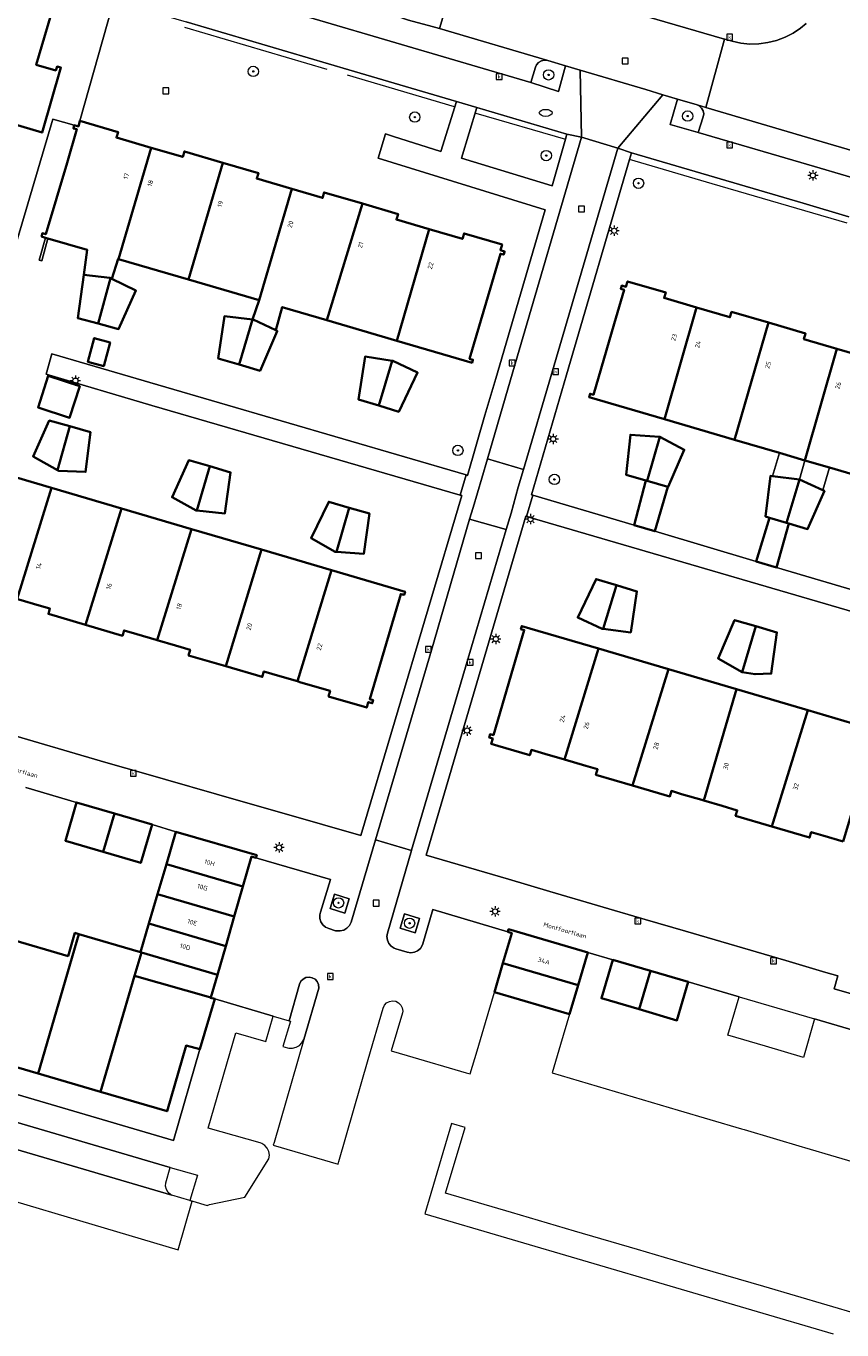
# Model space of a CAD drawing. Header units: metres. Extents: x 136597 to 137331, y 452400 to 453440.
# Tile 4 of 40: x 136740 to 136803, y 452631 to 452732. Entities that reach past the tile are written whole.
import ezdxf
from ezdxf.enums import TextEntityAlignment as Align

# ---------------------------------------------------------------- set-up
doc = ezdxf.new("R2010")
doc.units = ezdxf.units.M
doc.layers.get('0').update_dxf_attribs({"lineweight": 25})
for name, color, linetype, lineweight in [('AB-ondergrond', 7, 'Continuous', 25), ('B-WE-GR-BOOM-S @ 0.2', 90, 'Continuous', 25), ('B-WE-GR-GROENVOORZIENING-GV', 80, 'Continuous', 18), ('B-WE-GR-HAAG-G', 90, 'GR-HAAG1', 13), ('B-WE-IE-TERREINAFSCHEIDING_KUNSTMATIG_HEKWERK-G', 20, 'IE-TERREINAFSCHEIDING-KUNSTMATIG', 18), ('B-WE-IE-TERREINAFSCHEIDING_KUNSTMATIG_MUUR-GV', 90, 'Continuous', 18), ('B-WE-KL-ET_LS_OV_LICHTMAST-S @ 0.2', 190, 'Continuous', 25), ('B-WE-KL-WATER-S @ 0.2', 170, 'Continuous', 25), ('B-WE-OG-BEBOUWING-GV', 7, 'Continuous', 35), ('B-WE-OG-BEBOUWING-T18', 10, 'Continuous', 18), ('B-WE-OG-BEBOUWING_LUIFEL-GV', 7, 'Continuous', 18), ('B-WE-OG-TERREIN_ERF-GV', 7, 'Continuous', 18), ('B-WE-OG-TOPOGRAFIE-T18', 10, 'Continuous', 18), ('B-WE-RI-GWA_KOLK-S @ 0.2', 30, 'Continuous', 25), ('B-WE-RI-GWA_RIOOLPUT-S @ 0.2', 30, 'Continuous', 25), ('B-WE-VH-VERHARDING_ASFALT-GV', 252, 'Continuous', 18), ('B-WE-VH-VERHARDING_BETONSTRAATSTEEN-GV', 252, 'Continuous', 18), ('B-WE-VH-VERHARDING_OPEN-GV', 252, 'Continuous', 18), ('B-WE-VH-VERHARDING_STRAATBAKSTEEN-GV', 252, 'Continuous', 18), ('B-WE-VH-VERHARDING_TEGEL-GV', 252, 'Continuous', 18)]:
    doc.layers.add(name, color=color, linetype=linetype, lineweight=lineweight)
doc.styles.add('NLCS-ISO', font='NLCS-ISO.ttf')
doc.styles.add('NLCS-ISO-ANNOTATIEF-T18', font='NLCS-ISO.ttf', dxfattribs={"height": 1.8})
doc.linetypes.add('GR-HAAG1', pattern='A,6,[176,NLCS.shx,S=0.125,R=0,X=0,Y=0],-2', length=8)
doc.linetypes.add('IE-TERREINAFSCHEIDING-KUNSTMATIG', pattern='A,4,[82,NLCS.SHX,S=0.75,R=90,X=0,Y=0],4,-2', length=10)

# ---------------------------------------------------------------- blocks, each defined once
blk = doc.blocks.new('SKL-ET_OV_LICHTMAST-SO')
at = {"color": 0, "linetype": 'ByBlock', "lineweight": 18}
for points in [[(-1.25, 0), (-2, 0)], [(-1.41, 1.41), (-0.88, 0.88)], [(0, 2), (0, 1.25)], [(0.88, 0.88), (1.41, 1.41)], [(2, 0), (1.25, 0)], [(-1.41, -1.41), (-0.88, -0.88)], [(0, -1.25), (0, -2)], [(0.88, -0.88), (1.41, -1.41)]]:
    blk.add_lwpolyline(points, dxfattribs=at)
blk.add_circle((0, 0), 1, dxfattribs=at)
blk = doc.blocks.new('SRI-KOLK-SO')
at = {"color": 0, "linetype": 'ByBlock', "lineweight": 18}
blk.add_lwpolyline([(-1.125, -1.125), (1.125, -1.125), (1.125, 1.125), (-1.125, 1.125)], close=True, dxfattribs=at)
at = {"color": 0, "linetype": 'ByBlock', "lineweight": 18, "style": 'NLCS-ISO'}
blk.add_text('k', height=1.5, dxfattribs=at).set_placement((0, 0), align=Align.MIDDLE_CENTER)
blk = doc.blocks.new('SRI-PUT_INSPECTIEPUT_RIOOLPUT-SO')
at = {"color": 0, "linetype": 'ByBlock', "lineweight": 18}
blk.add_lwpolyline([(-1.125, -1.125), (1.125, -1.125), (1.125, 1.125), (-1.125, 1.125)], close=True, dxfattribs=at)
blk = doc.blocks.new('SKL-WATER_BRANDKRAAN_BRANDPUT-SO')
at = {"color": 0, "linetype": 'ByBlock', "lineweight": 18}
blk.add_ellipse((0, 0), major_axis=(2.5, 0), ratio=0.54, dxfattribs=at)
blk = doc.blocks.new('SGR-BOOM_01-SO')
at = {"linetype": 'ByBlock', "lineweight": 18}
h = blk.add_hatch(color=0, dxfattribs=at)
h.dxf.hatch_style = 1
edge = h.paths.add_edge_path()
edge.add_arc((0, 0), 0.25, 0, 360)
at = {"color": 0, "linetype": 'ByBlock', "lineweight": 18}
for radius in [2, 0.25]:
    blk.add_circle((0, 0), radius, dxfattribs=at)
blk = doc.blocks.new('A$C8609b1a7')
at = {"layer": 'B-WE-GR-GROENVOORZIENING-GV', "color": 9, "flags": 128}
for points in [[(-539.393, -710.421), (-539.638, -710.391), (-539.88, -710.441), (-540.093, -710.565), (-540.255, -710.75), (-540.339, -710.934), (-540.703, -712.124), (-538.548, -712.82), (-538.012, -710.823)], [(-527.721, -715.99), (-527.333, -714.79), (-527.299, -714.549), (-527.345, -714.31), (-527.465, -714.098), (-527.647, -713.937), (-527.803, -713.862), (-529.321, -713.41), (-529.89, -715.372)], [(-537.905, -716.123), (-544.875, -714.066), (-546.065, -717.975), (-539.032, -720.118), (-538.015, -716.514)], [(-555.107, -776.491), (-554.772, -775.387), (-555.912, -775.041), (-556.247, -776.146)], [(-549.671, -778.015), (-549.336, -776.911), (-550.476, -776.565), (-550.811, -777.67)]]:
    blk.add_lwpolyline(points, close=True, dxfattribs=at)
at = {"layer": 'B-WE-GR-HAAG-G', "color": 9, "flags": 128}
for points in [[(-567.535, -707.839), (-556.505, -711.089)], [(-554.921, -711.534), (-546.647, -713.993)], [(-544.973, -714.486), (-538.015, -716.514)], [(-516.189, -723.022), (-526.655, -719.965), (-533.065, -718.098)]]:
    blk.add_lwpolyline(points, dxfattribs=at)
at = {"layer": 'B-WE-IE-TERREINAFSCHEIDING_KUNSTMATIG_HEKWERK-G', "color": 9, "flags": 128}
blk.add_lwpolyline([(-576.079, -715.436), (-577.727, -714.958), (-580.81, -725.365)], dxfattribs=at)
at = {"layer": 'B-WE-IE-TERREINAFSCHEIDING_KUNSTMATIG_MUUR-GV', "color": 9, "flags": 128}
blk.add_lwpolyline([(-578.306, -724.148), (-578.796, -725.887), (-578.708, -725.912), (-578.603, -725.942), (-578.114, -724.204)], close=True, dxfattribs=at)
at = {"layer": 'B-WE-OG-BEBOUWING-GV', "color": 9, "flags": 128}
for points in [[(-582.497, -703.912), (-585.465, -713.964), (-578.577, -715.997), (-577.116, -710.965), (-577.416, -710.884), (-577.519, -711.181), (-579.022, -710.749), (-577.449, -705.395)], [(-570.12, -717.178), (-572.811, -716.391), (-572.686, -715.967), (-575.636, -715.097), (-575.763, -715.528), (-576.079, -715.436), (-576.146, -715.677), (-575.886, -715.747), (-576.636, -718.357), (-578.286, -723.88), (-578.546, -723.807), (-578.616, -724.057), (-578.306, -724.148), (-578.114, -724.204), (-575.068, -725.097), (-575.331, -727.022), (-573.328, -727.265), (-573.274, -727.291), (-573.164, -727.345), (-572.667, -725.801), (-572.65, -725.806)], [(-570.12, -717.178), (-572.65, -725.806), (-567.221, -727.398), (-564.563, -718.337), (-567.546, -717.467), (-567.67, -717.894)], [(-564.563, -718.337), (-567.221, -727.398), (-561.76, -728.999), (-559.228, -720.361), (-561.94, -719.571), (-561.814, -719.138)], [(-553.733, -721.512), (-556.716, -720.637), (-556.841, -721.062), (-559.228, -720.361), (-561.76, -728.999), (-562.278, -730.494), (-562.223, -730.5), (-560.462, -731.327), (-559.961, -729.527), (-556.504, -730.54)], [(-553.733, -721.512), (-556.504, -730.54), (-551.073, -732.132), (-548.582, -723.489), (-551.112, -722.746), (-550.986, -722.317)], [(-548.582, -723.489), (-551.073, -732.132), (-545.256, -733.837), (-545.186, -733.607), (-545.446, -733.527), (-543.836, -728.037), (-543.056, -725.397), (-542.796, -725.457), (-542.736, -725.207), (-543.052, -725.114), (-542.926, -724.687), (-545.866, -723.817), (-545.994, -724.25)], [(-574.217, -730.811), (-573.274, -727.291), (-573.328, -727.265), (-575.331, -727.022), (-575.791, -730.39)], [(-574.217, -730.811), (-572.643, -731.233), (-571.307, -728.252), (-573.164, -727.345), (-573.274, -727.291)], [(-530.346, -738.211), (-527.851, -729.561), (-530.371, -728.822), (-530.246, -728.387), (-533.206, -727.537), (-533.326, -727.956), (-533.656, -727.857), (-533.728, -728.102), (-533.469, -728.178), (-534.246, -730.827), (-535.846, -736.327), (-536.106, -736.247), (-536.186, -736.497)], [(-524.909, -739.806), (-522.292, -730.732), (-525.146, -729.897), (-525.269, -730.318), (-527.851, -729.561), (-530.346, -738.211)], [(-563.295, -733.984), (-562.278, -730.494), (-564.437, -730.24), (-564.917, -733.511)], [(-563.295, -733.984), (-561.673, -734.457), (-560.343, -731.383), (-560.462, -731.327), (-562.223, -730.5), (-562.278, -730.494)], [(-519.46, -741.406), (-516.988, -732.751), (-519.531, -732.003), (-519.406, -731.577), (-522.292, -730.732), (-524.909, -739.806), (-521.432, -740.827)], [(-573.3, -732.276), (-574.529, -731.936), (-575.026, -733.763), (-573.8, -734.099)], [(-552.486, -737.168), (-551.439, -733.688), (-553.546, -733.365), (-554.042, -736.699)], [(-519.46, -741.406), (-517.552, -741.965), (-514.039, -742.996), (-511.422, -733.92), (-514.286, -733.077), (-514.413, -733.508), (-516.988, -732.751)], [(-552.486, -737.168), (-550.931, -737.636), (-549.473, -734.609), (-551.395, -733.695), (-551.439, -733.688)], [(-575.642, -735.66), (-578.108, -734.861), (-578.887, -737.303), (-576.436, -738.11)], [(-577.371, -742.176), (-576.424, -738.769), (-578.016, -738.326), (-579.276, -741.107)], [(-577.371, -742.176), (-577.293, -742.22), (-575.196, -742.301), (-574.831, -739.212), (-576.424, -738.769)], [(-530.709, -739.59), (-530.734, -739.577), (-532.979, -739.423), (-533.31, -742.537), (-531.792, -742.969), (-531.678, -743.001)], [(-531.678, -743.001), (-530.085, -743.454), (-530.047, -743.465), (-528.803, -740.585), (-530.709, -739.59)], [(-566.593, -745.286), (-565.584, -741.867), (-567.199, -741.391), (-568.504, -744.262), (-566.631, -745.282)], [(-580.504, -752.152), (-577.854, -743.544), (-583.295, -741.947), (-583.487, -741.891), (-583.806, -741.797), (-583.876, -742.047), (-583.616, -742.12), (-583.846, -742.887), (-585.346, -748.047), (-586.007, -750.272), (-586.266, -750.196), (-586.339, -750.445), (-586.032, -750.535), (-586.156, -750.957), (-583.196, -751.827), (-583.075, -751.414), (-582.086, -751.687), (-581.91, -751.739)], [(-566.593, -745.286), (-564.409, -745.518), (-563.969, -742.344), (-565.584, -741.867)], [(-522.205, -745.851), (-520.888, -746.246), (-519.887, -742.899), (-521.97, -742.633), (-522.133, -742.616), (-522.519, -745.757)], [(-575.196, -754.163), (-572.418, -745.139), (-577.854, -743.544), (-580.504, -752.152), (-580.378, -752.189), (-578.807, -752.65), (-577.965, -752.897), (-578.086, -753.307)], [(-530.085, -743.454), (-531.678, -743.001), (-531.792, -742.969), (-532.688, -746.437), (-531.1, -746.908)], [(-519.887, -742.899), (-520.888, -746.246), (-520.706, -746.301), (-519.257, -746.735), (-517.948, -743.779), (-518.068, -743.724)], [(-555.768, -748.497), (-554.782, -745.076), (-556.363, -744.62), (-557.722, -747.43), (-555.854, -748.49)], [(-569.647, -755.34), (-566.996, -746.73), (-572.418, -745.139), (-575.196, -754.163), (-572.346, -755.007), (-572.221, -754.584), (-571.225, -754.877), (-569.727, -755.317)], [(-555.768, -748.497), (-553.641, -748.66), (-553.201, -745.532), (-554.782, -745.076)], [(-564.345, -757.368), (-561.561, -748.325), (-566.996, -746.73), (-569.647, -755.34), (-568.225, -755.758), (-567.098, -756.089), (-567.226, -756.527)], [(-520.706, -746.301), (-520.888, -746.246), (-522.205, -745.851), (-523.226, -749.243), (-521.666, -749.706)], [(-558.791, -758.531), (-556.138, -749.917), (-561.561, -748.325), (-564.345, -757.368), (-561.506, -758.197), (-561.381, -757.77), (-560.14, -758.135)], [(-558.791, -758.531), (-558.603, -758.586), (-557.066, -759.038), (-556.251, -759.277), (-556.376, -759.707), (-553.416, -760.567), (-553.294, -760.147), (-552.986, -760.237), (-552.916, -759.987), (-553.176, -759.914), (-550.776, -751.767), (-550.516, -751.837), (-550.446, -751.587), (-556.138, -749.917)], [(-535.083, -754.468), (-534.06, -751.083), (-535.647, -750.603), (-537.056, -753.588), (-535.159, -754.458)], [(-535.083, -754.468), (-532.955, -754.746), (-532.474, -751.562), (-534.06, -751.083)], [(-524.313, -757.821), (-523.269, -754.266), (-524.91, -753.784), (-526.185, -756.759)], [(-538.091, -764.599), (-535.453, -755.995), (-541.396, -754.247), (-541.466, -754.487), (-541.206, -754.567), (-543.596, -762.697), (-543.856, -762.637), (-543.916, -762.887), (-543.644, -762.968), (-543.766, -763.387), (-543.247, -763.538), (-540.776, -764.257), (-540.656, -763.846), (-539.604, -764.155)], [(-524.313, -757.821), (-523.317, -757.987), (-522.073, -757.937), (-521.628, -754.748), (-523.269, -754.266)], [(-532.82, -766.609), (-530.042, -757.587), (-535.453, -755.995), (-538.091, -764.599), (-536.425, -765.089), (-535.531, -765.351), (-535.656, -765.777)], [(-527.291, -767.772), (-524.752, -759.143), (-530.042, -757.587), (-532.82, -766.609), (-529.926, -767.457), (-529.802, -767.033), (-529.011, -767.266), (-527.458, -767.723)], [(-516.484, -770.956), (-513.917, -762.33), (-513.484, -760.846), (-512.45, -757.373), (-514.053, -756.93), (-515.312, -759.956), (-515.188, -760.016), (-515.293, -760.216), (-515.741, -761.793), (-519.233, -760.766), (-522.011, -769.787), (-519.096, -770.647), (-518.971, -770.223), (-518.072, -770.488)], [(-522.011, -769.787), (-519.233, -760.766), (-524.752, -759.143), (-527.291, -767.772), (-525.875, -768.189), (-524.701, -768.534), (-524.826, -768.957)], [(-573.845, -771.746), (-572.972, -768.771), (-575.893, -767.914), (-576.766, -770.889)], [(-570.051, -769.628), (-572.972, -768.771), (-573.845, -771.746), (-570.924, -772.603)], [(-561.998, -772.219), (-561.941, -772.017), (-568.202, -770.197), (-568.935, -772.697), (-563.007, -774.436), (-562.336, -772.121)], [(-563.007, -774.436), (-568.935, -772.697), (-569.616, -775.017), (-563.68, -776.758)], [(-564.345, -779.053), (-563.68, -776.758), (-569.616, -775.017), (-570.288, -777.31)], [(-578.885, -788.927), (-575.715, -778.122), (-576.033, -778.029), (-576.56, -779.823), (-581.121, -778.485), (-583.761, -787.497)], [(-564.988, -781.27), (-564.345, -779.053), (-570.288, -777.31), (-570.938, -779.524), (-570.874, -779.543)], [(-542.863, -780.376), (-537.041, -782.094), (-536.291, -779.554), (-542.425, -777.744), (-542.491, -777.945), (-542.176, -778.045)], [(-574.044, -790.347), (-571.403, -781.346), (-570.874, -779.543), (-570.938, -779.524), (-575.715, -778.122), (-578.885, -788.927)], [(-565.503, -783.045), (-564.988, -781.27), (-570.874, -779.543), (-571.403, -781.346)], [(-534.354, -780.124), (-535.224, -783.099), (-532.298, -783.955), (-531.428, -780.979)], [(-543.525, -782.622), (-537.703, -784.34), (-537.041, -782.094), (-542.863, -780.376)], [(-531.428, -780.979), (-532.298, -783.955), (-529.372, -784.81), (-528.502, -781.835)], [(-565.194, -783.134), (-565.509, -783.067), (-565.503, -783.045), (-571.403, -781.346), (-574.044, -790.347), (-568.887, -791.86), (-567.419, -786.766), (-566.347, -787.044)]]:
    blk.add_lwpolyline(points, close=True, dxfattribs=at)
at = {"layer": 'B-WE-OG-BEBOUWING_LUIFEL-GV', "color": 9, "flags": 128}
for points in [[(-519.46, -741.406), (-521.432, -740.827), (-521.97, -742.633), (-519.887, -742.899)], [(-517.552, -741.965), (-519.46, -741.406), (-519.887, -742.899), (-518.068, -743.724)]]:
    blk.add_lwpolyline(points, close=True, dxfattribs=at)
at = {"layer": 'B-WE-OG-TERREIN_ERF-GV', "color": 9, "flags": 128}
for points in [[(-582.497, -703.912), (-577.449, -705.395), (-579.022, -710.749), (-577.519, -711.181), (-577.416, -710.884), (-577.116, -710.965), (-578.577, -715.997), (-585.465, -713.964)], [(-580.81, -725.365), (-577.727, -714.958), (-576.079, -715.436), (-575.763, -715.528), (-575.636, -715.097), (-573.137, -706.223), (-573.007, -705.763), (-574.233, -705.401), (-608.791, -695.276)], [(-581.634, -762.471), (-574.065, -764.688), (-573.078, -764.977), (-571.079, -765.551), (-562.98, -767.875), (-559.816, -768.783), (-553.863, -770.491), (-546.049, -744.142), (-546.172, -744.106), (-570.059, -737.15), (-578.264, -734.719), (-577.805, -733.153), (-569.615, -735.563), (-545.71, -742.541), (-545.61, -742.57), (-544.251, -737.915), (-543.423, -735.066), (-539.578, -722.002), (-552.528, -717.985), (-551.949, -716.102), (-551.331, -716.301), (-547.672, -717.478), (-546.454, -713.6), (-554.805, -711.135), (-556.386, -710.668), (-567.411, -707.414)], [(-573.137, -706.223), (-575.636, -715.097), (-572.686, -715.967), (-572.811, -716.391), (-570.12, -717.178), (-567.67, -717.894), (-567.546, -717.467), (-564.563, -718.337), (-561.814, -719.138), (-561.94, -719.571), (-559.228, -720.361), (-556.841, -721.062), (-556.716, -720.637), (-553.733, -721.512), (-550.986, -722.317), (-551.112, -722.746), (-548.582, -723.489), (-545.994, -724.25), (-545.866, -723.817), (-542.926, -724.687), (-543.052, -725.114), (-542.736, -725.207), (-542.796, -725.457), (-543.056, -725.397), (-543.836, -728.037), (-545.446, -733.527), (-545.186, -733.607), (-545.256, -733.837), (-551.073, -732.132), (-556.504, -730.54), (-559.961, -729.527), (-560.462, -731.327), (-560.343, -731.383), (-561.673, -734.457), (-563.295, -733.984), (-564.917, -733.511), (-564.437, -730.24), (-562.278, -730.494), (-561.76, -728.999), (-567.221, -727.398), (-572.65, -725.806), (-572.667, -725.801), (-573.164, -727.345), (-571.307, -728.252), (-572.643, -731.233), (-574.217, -730.811), (-575.791, -730.39), (-575.331, -727.022), (-575.068, -725.097), (-578.114, -724.204), (-578.603, -725.942), (-578.708, -725.912), (-578.796, -725.887), (-578.306, -724.148), (-578.616, -724.057), (-578.546, -723.807), (-578.286, -723.88), (-576.636, -718.357), (-575.886, -715.747), (-576.146, -715.677), (-576.079, -715.436), (-577.727, -714.958), (-580.81, -725.365)], [(-516.049, -722.53), (-519.6, -721.483), (-532.909, -717.561), (-533.065, -718.098), (-537.922, -734.768), (-540.657, -744.073), (-540.54, -744.108), (-532.688, -746.437), (-531.792, -742.969), (-533.31, -742.537), (-532.979, -739.423), (-530.734, -739.577), (-530.709, -739.59), (-528.803, -740.585), (-530.047, -743.465), (-530.085, -743.454), (-531.1, -746.908), (-523.226, -749.243), (-522.205, -745.851), (-522.519, -745.757), (-522.133, -742.616), (-521.97, -742.633), (-521.432, -740.827), (-524.909, -739.806), (-530.346, -738.211), (-536.186, -736.497), (-536.106, -736.247), (-535.846, -736.327), (-534.246, -730.827), (-533.469, -728.178), (-533.728, -728.102), (-533.656, -727.857), (-533.326, -727.956), (-533.206, -727.537), (-530.246, -728.387), (-530.371, -728.822), (-527.851, -729.561), (-525.269, -730.318), (-525.146, -729.897), (-522.292, -730.732), (-519.406, -731.577), (-519.531, -732.003), (-516.988, -732.751), (-514.413, -733.508)], [(-514.039, -742.996), (-517.552, -741.965), (-518.068, -743.724), (-517.948, -743.779), (-519.257, -746.735), (-520.706, -746.301), (-521.666, -749.706), (-508.282, -753.676)], [(-508.671, -755.211), (-541.022, -745.755), (-541.096, -745.733), (-548.807, -771.997), (-542.427, -773.87), (-539.225, -774.81), (-531.829, -776.982), (-528.714, -777.896), (-520.927, -780.18), (-517.828, -781.089), (-516.901, -781.361), (-517.203, -782.36), (-515.136, -782.969)], [(-594.652, -786.387), (-568.395, -794.128), (-566.347, -787.044), (-567.419, -786.766), (-568.887, -791.86), (-574.044, -790.347), (-578.885, -788.927), (-583.761, -787.497)], [(-581.121, -778.485), (-576.56, -779.823), (-576.033, -778.029), (-575.715, -778.122), (-570.938, -779.524), (-570.288, -777.31), (-569.616, -775.017), (-568.935, -772.697), (-568.202, -770.197), (-570.051, -769.628), (-570.924, -772.603), (-573.845, -771.746), (-576.766, -770.889), (-575.893, -767.914), (-579.819, -766.764)], [(-583.295, -741.947), (-577.854, -743.544), (-572.418, -745.139), (-566.996, -746.73), (-561.561, -748.325), (-556.138, -749.917), (-550.446, -751.587), (-550.516, -751.837), (-550.776, -751.767), (-553.176, -759.914), (-552.916, -759.987), (-552.986, -760.237), (-553.294, -760.147), (-553.416, -760.567), (-556.376, -759.707), (-556.251, -759.277), (-557.066, -759.038), (-558.603, -758.586), (-558.791, -758.531), (-560.14, -758.135), (-561.381, -757.77), (-561.506, -758.197), (-564.345, -757.368), (-567.226, -756.527), (-567.098, -756.089), (-568.225, -755.758), (-569.647, -755.34), (-569.727, -755.317), (-571.225, -754.877), (-572.221, -754.584), (-572.346, -755.007), (-575.196, -754.163), (-578.086, -753.307), (-577.965, -752.897), (-578.807, -752.65), (-580.378, -752.189)], [(-514.767, -785.86), (-518.705, -784.704), (-519.577, -787.679), (-522.503, -786.821), (-525.429, -785.964), (-524.557, -782.989), (-528.502, -781.835), (-529.372, -784.81), (-532.298, -783.955), (-535.224, -783.099), (-534.354, -780.124), (-536.291, -779.554), (-537.041, -782.094), (-537.703, -784.34), (-538.395, -786.684), (-539.045, -788.886), (-534.161, -790.327), (-529.268, -791.771), (-524.377, -793.214), (-524.178, -793.273), (-519.671, -794.603), (-519.488, -794.657), (-514.586, -796.103)], [(-512.829, -808.331), (-517.737, -806.889), (-522.655, -805.445), (-527.54, -804.01), (-532.428, -802.574), (-537.321, -801.137), (-542.207, -799.702), (-547.321, -798.2), (-545.788, -793.112), (-546.852, -792.8), (-548.917, -799.799), (-517.258, -809.113)], [(-516.484, -770.956), (-518.072, -770.488), (-518.971, -770.223), (-519.096, -770.647), (-522.011, -769.787), (-524.826, -768.957), (-524.701, -768.534), (-525.875, -768.189), (-527.291, -767.772), (-527.458, -767.723), (-529.011, -767.266), (-529.802, -767.033), (-529.926, -767.457), (-532.82, -766.609), (-535.656, -765.777), (-535.531, -765.351), (-536.425, -765.089), (-538.091, -764.599), (-539.604, -764.155), (-540.656, -763.846), (-540.776, -764.257), (-543.247, -763.538), (-543.766, -763.387), (-543.644, -762.968), (-543.916, -762.887), (-543.856, -762.637), (-543.596, -762.697), (-541.206, -754.567), (-541.466, -754.487), (-541.396, -754.247), (-535.453, -755.995), (-530.042, -757.587), (-524.752, -759.143), (-519.233, -760.766), (-515.741, -761.793)]]:
    blk.add_lwpolyline(points, dxfattribs=at)
for points in [[(-573.8, -734.099), (-575.026, -733.763), (-574.529, -731.936), (-573.3, -732.276)], [(-553.546, -733.365), (-551.439, -733.688), (-551.395, -733.695), (-549.473, -734.609), (-550.931, -737.636), (-552.486, -737.168), (-554.042, -736.699)], [(-575.642, -735.66), (-576.436, -738.11), (-578.887, -737.303), (-578.108, -734.861)], [(-574.831, -739.212), (-575.196, -742.301), (-577.293, -742.22), (-577.371, -742.176), (-579.276, -741.107), (-578.016, -738.326), (-576.424, -738.769)], [(-565.584, -741.867), (-563.969, -742.344), (-564.409, -745.518), (-566.593, -745.286), (-566.631, -745.282), (-568.504, -744.262), (-567.199, -741.391)], [(-519.46, -741.406), (-521.432, -740.827), (-521.97, -742.633), (-519.887, -742.899)], [(-517.552, -741.965), (-519.46, -741.406), (-519.887, -742.899), (-518.068, -743.724)], [(-554.782, -745.076), (-553.201, -745.532), (-553.641, -748.66), (-555.768, -748.497), (-555.854, -748.49), (-557.722, -747.43), (-556.363, -744.62)], [(-535.083, -754.468), (-535.159, -754.458), (-537.056, -753.588), (-535.647, -750.603), (-534.06, -751.083), (-532.474, -751.562), (-532.955, -754.746)], [(-524.313, -757.821), (-526.185, -756.759), (-524.91, -753.784), (-523.269, -754.266), (-521.628, -754.748), (-522.073, -757.937), (-523.317, -757.987)]]:
    blk.add_lwpolyline(points, close=True, dxfattribs=at)
at = {"layer": 'B-WE-VH-VERHARDING_ASFALT-GV', "color": 9, "flags": 128}
blk.add_lwpolyline([(-558.299, -786.289), (-557.134, -782.324), (-557.16, -782.035), (-557.258, -781.81), (-557.423, -781.627), (-557.638, -781.507), (-557.88, -781.461), (-558.124, -781.495), (-558.344, -781.605), (-558.518, -781.779), (-558.627, -781.999), (-559.434, -784.839), (-559.328, -784.869), (-559.919, -786.83), (-559.542, -786.941), (-559.444, -786.963), (-559.157, -786.97), (-558.879, -786.899), (-558.632, -786.754), (-558.434, -786.547)], close=True, dxfattribs=at)
at = {"layer": 'B-WE-VH-VERHARDING_BETONSTRAATSTEEN-GV', "color": 9, "flags": 128}
for points in [[(-547.768, -707.938), (-548.333, -707.771), (-550.166, -707.281), (-551.227, -706.939), (-552.389, -706.588), (-553.023, -706.396), (-572.87, -700.571), (-603.918, -691.55), (-604.468, -691.39), (-604.331, -691.456), (-604.153, -691.614), (-604.036, -691.822), (-603.994, -692.057), (-604.032, -692.293), (-604.342, -693.444), (-573.398, -702.497), (-540.703, -712.124), (-540.339, -710.934), (-540.255, -710.75), (-540.093, -710.565), (-539.88, -710.441), (-539.638, -710.391), (-539.393, -710.421)], [(-546.236, -702.761), (-546.756, -702.609), (-548.561, -702.062), (-550.857, -701.41), (-552.389, -706.588), (-551.227, -706.939), (-550.166, -707.281), (-548.333, -707.771), (-547.768, -707.938)], [(-527.133, -714.059), (-525.681, -708.765), (-546.236, -702.761), (-547.768, -707.938), (-539.393, -710.421), (-538.012, -710.823), (-536.866, -711.164), (-531.799, -712.672), (-530.461, -713.071), (-529.321, -713.41), (-527.803, -713.862)], [(-509.939, -719.122), (-518.109, -716.716), (-527.133, -714.059), (-527.803, -713.862), (-527.647, -713.937), (-527.465, -714.098), (-527.345, -714.31), (-527.299, -714.549), (-527.333, -714.79), (-527.721, -715.99), (-518.71, -718.639), (-499.084, -724.407), (-468.221, -733.443), (-467.882, -732.283), (-467.767, -732.058), (-467.588, -731.881), (-467.362, -731.768), (-467.112, -731.731), (-466.954, -731.748), (-477.683, -728.62), (-479.496, -728.084), (-480.558, -727.763), (-482.358, -727.243)], [(-568.038, -802.596), (-566.934, -798.814), (-567.111, -798.774), (-568.516, -798.37), (-626.471, -781.318), (-627.858, -780.898), (-627.988, -780.86), (-629.042, -784.47)]]:
    blk.add_lwpolyline(points, close=True, dxfattribs=at)
blk.add_lwpolyline([(-519.37, -707.536), (-519.8, -707.903), (-520.379, -708.293), (-520.999, -708.613), (-521.652, -708.861), (-522.329, -709.033), (-523.02, -709.126), (-523.718, -709.139), (-524.413, -709.073), (-525.096, -708.927), (-525.652, -708.773), (-525.681, -708.765), (-527.133, -714.059), (-518.109, -716.716), (-509.939, -719.122)], dxfattribs=at)
at = {"layer": 'B-WE-VH-VERHARDING_OPEN-GV', "color": 9, "flags": 128}
blk.add_lwpolyline([(-608.791, -695.276), (-574.233, -705.401), (-573.007, -705.763), (-568.996, -706.946), (-567.411, -707.414), (-556.386, -710.668), (-554.805, -711.135), (-546.454, -713.6), (-544.875, -714.066), (-537.905, -716.123), (-536.776, -716.349), (-536.866, -711.164), (-538.012, -710.823), (-538.548, -712.82), (-540.703, -712.124), (-573.398, -702.497), (-604.342, -693.444)], dxfattribs=at)
at = {"layer": 'B-WE-VH-VERHARDING_STRAATBAKSTEEN-GV', "color": 9, "flags": 128}
for points in [[(-533.967, -717.209), (-536.776, -716.349), (-541.903, -733.929), (-544.066, -741.3), (-541.27, -742.11), (-539.013, -734.458)], [(-541.27, -742.11), (-544.066, -741.3), (-544.502, -742.785), (-545.177, -745.065), (-545.442, -745.973), (-542.604, -746.771), (-542.231, -745.511), (-541.673, -743.475)], [(-542.604, -746.771), (-545.442, -745.973), (-548.401, -756.117), (-552.737, -770.826), (-549.95, -771.657), (-549.94, -771.623), (-545.634, -756.991)], [(-555.632, -795.961), (-555.57, -795.747), (-553.295, -787.841), (-552.142, -783.866), (-552.039, -783.638), (-551.87, -783.457), (-551.652, -783.339), (-551.408, -783.296), (-551.163, -783.332), (-550.943, -783.444), (-550.769, -783.62), (-550.659, -783.842), (-550.626, -784.088), (-550.644, -784.233), (-551.532, -787.162), (-550.272, -787.541), (-545.697, -788.866), (-545.39, -788.953), (-544.864, -787.169), (-544.215, -784.966), (-543.525, -782.622), (-542.863, -780.376), (-542.176, -778.045), (-542.491, -777.945), (-548.289, -776.226), (-549.06, -778.876), (-549.107, -779.001), (-549.258, -779.235), (-549.468, -779.416), (-549.722, -779.531), (-549.997, -779.569), (-550.272, -779.527), (-551.17, -779.267), (-551.285, -779.222), (-551.52, -779.066), (-551.703, -778.851), (-551.818, -778.594), (-551.857, -778.315), (-551.818, -778.042), (-549.95, -771.657), (-552.737, -770.826), (-554.618, -777.207), (-554.752, -777.461), (-554.95, -777.668), (-555.197, -777.813), (-555.475, -777.884), (-555.762, -777.876), (-555.84, -777.859), (-556.361, -777.686), (-556.603, -777.58), (-556.814, -777.402), (-556.964, -777.171), (-557.043, -776.907), (-557.042, -776.632), (-556.987, -776.424), (-556.234, -773.892), (-561.998, -772.219), (-562.336, -772.121), (-563.007, -774.436), (-563.68, -776.758), (-564.345, -779.053), (-564.988, -781.27), (-565.503, -783.045), (-565.509, -783.067), (-565.194, -783.134), (-560.658, -784.488), (-559.434, -784.839), (-558.627, -781.999), (-558.518, -781.779), (-558.344, -781.605), (-558.124, -781.495), (-557.88, -781.461), (-557.638, -781.507), (-557.423, -781.627), (-557.258, -781.81), (-557.16, -782.035), (-557.134, -782.324), (-558.299, -786.289), (-560.591, -794.278), (-560.657, -794.488)], [(-568.516, -798.37), (-568.612, -798.317), (-568.808, -798.144), (-568.942, -797.92), (-569.003, -797.666), (-568.985, -797.405), (-568.641, -796.208), (-597.007, -787.869), (-625.221, -779.631), (-625.542, -780.774), (-625.628, -780.987), (-625.785, -781.172), (-625.993, -781.296), (-626.23, -781.347), (-626.471, -781.318)]]:
    blk.add_lwpolyline(points, close=True, dxfattribs=at)
at = {"layer": 'B-WE-VH-VERHARDING_TEGEL-GV', "color": 9, "flags": 128}
for points in [[(-546.236, -702.761), (-525.681, -708.765), (-525.652, -708.773), (-525.096, -708.927), (-524.413, -709.073), (-523.718, -709.139), (-523.02, -709.126), (-522.329, -709.033), (-521.652, -708.861), (-520.999, -708.613), (-520.379, -708.293), (-519.8, -707.903), (-519.37, -707.536)], [(-499.084, -724.407), (-518.71, -718.639), (-527.721, -715.99), (-529.89, -715.372), (-529.321, -713.41), (-530.461, -713.071), (-533.967, -717.209), (-532.909, -717.561), (-519.6, -721.483), (-516.049, -722.53)], [(-579.819, -766.764), (-575.893, -767.914), (-572.972, -768.771), (-570.051, -769.628), (-568.202, -770.197), (-561.941, -772.017), (-561.998, -772.219), (-556.234, -773.892), (-556.987, -776.424), (-557.042, -776.632), (-557.043, -776.907), (-556.964, -777.171), (-556.814, -777.402), (-556.603, -777.58), (-556.361, -777.686), (-555.84, -777.859), (-555.762, -777.876), (-555.475, -777.884), (-555.197, -777.813), (-554.95, -777.668), (-554.752, -777.461), (-554.618, -777.207), (-552.737, -770.826), (-548.401, -756.117), (-545.442, -745.973), (-545.177, -745.065), (-544.502, -742.785), (-544.066, -741.3), (-541.903, -733.929), (-536.776, -716.349), (-537.905, -716.123), (-538.015, -716.514), (-539.032, -720.118), (-546.065, -717.975), (-544.875, -714.066), (-546.454, -713.6), (-547.672, -717.478), (-551.331, -716.301), (-551.949, -716.102), (-552.528, -717.985), (-539.578, -722.002), (-543.423, -735.066), (-544.251, -737.915), (-545.61, -742.57), (-545.71, -742.541), (-546.172, -744.106), (-546.049, -744.142), (-553.863, -770.491), (-559.816, -768.783), (-562.98, -767.875), (-571.079, -765.551), (-573.078, -764.977), (-574.065, -764.688), (-581.634, -762.471)], [(-515.136, -782.969), (-517.203, -782.36), (-516.901, -781.361), (-517.828, -781.089), (-520.927, -780.18), (-528.714, -777.896), (-531.829, -776.982), (-539.225, -774.81), (-542.427, -773.87), (-548.807, -771.997), (-541.096, -745.733), (-541.022, -745.755), (-540.54, -744.108), (-540.657, -744.073), (-537.922, -734.768), (-533.065, -718.098), (-532.909, -717.561), (-533.967, -717.209), (-539.013, -734.458), (-541.27, -742.11), (-541.673, -743.475), (-542.231, -745.511), (-542.604, -746.771), (-545.634, -756.991), (-549.94, -771.623), (-549.95, -771.657), (-551.818, -778.042), (-551.857, -778.315), (-551.818, -778.594), (-551.703, -778.851), (-551.52, -779.066), (-551.285, -779.222), (-551.17, -779.267), (-550.272, -779.527), (-549.997, -779.569), (-549.722, -779.531), (-549.468, -779.416), (-549.258, -779.235), (-549.107, -779.001), (-549.06, -778.876), (-548.289, -776.226), (-542.491, -777.945), (-542.425, -777.744), (-536.291, -779.554), (-534.354, -780.124), (-531.428, -780.979), (-528.502, -781.835), (-524.557, -782.989), (-521.631, -783.846), (-518.705, -784.704), (-514.767, -785.86)], [(-597.007, -787.869), (-568.641, -796.208), (-566.525, -796.814), (-567.111, -798.774), (-566.934, -798.814), (-566.898, -798.822), (-565.789, -799.15), (-565.589, -799.087), (-562.854, -798.503), (-560.99, -795.551), (-560.955, -795.266), (-561.001, -794.982), (-561.122, -794.722), (-561.31, -794.504), (-561.55, -794.347), (-561.666, -794.301), (-565.704, -793.175), (-563.562, -785.771), (-561.243, -786.44), (-560.658, -784.488), (-565.194, -783.134), (-566.347, -787.044), (-568.395, -794.128), (-594.652, -786.387)]]:
    blk.add_lwpolyline(points, dxfattribs=at)
for points in [[(-533.967, -717.209), (-530.461, -713.071), (-531.799, -712.672), (-536.866, -711.164), (-536.776, -716.349)], [(-545.71, -742.541), (-569.615, -735.563), (-577.805, -733.153), (-578.264, -734.719), (-570.059, -737.15), (-546.172, -744.106)], [(-541.022, -745.755), (-508.671, -755.211), (-508.282, -753.676), (-521.666, -749.706), (-523.226, -749.243), (-531.1, -746.908), (-532.688, -746.437), (-540.54, -744.108)], [(-555.107, -776.491), (-556.247, -776.146), (-555.912, -775.041), (-554.772, -775.387)], [(-549.671, -778.015), (-550.811, -777.67), (-550.476, -776.565), (-549.336, -776.911)]]:
    blk.add_lwpolyline(points, close=True, dxfattribs=at)
at = {"layer": 'B-WE-GR-BOOM-S @ 0.2', "color": 9, "xscale": 0.2, "yscale": 0.2, "zscale": 0.2}
for p in [(-562.203, -711.262), (-539.322, -711.533), (-549.69, -714.8), (-528.544, -714.721), (-539.501, -717.787), (-532.353, -719.93), (-546.351, -740.635), (-538.872, -742.881), (-555.602, -775.704), (-550.096, -777.283)]:
    blk.add_blockref('SGR-BOOM_01-SO', p, dxfattribs=at)
at = {"layer": 'B-WE-KL-ET_LS_OV_LICHTMAST-S @ 0.2', "color": 9, "xscale": 0.2, "yscale": 0.2, "zscale": 0.2}
for p in [(-518.838, -719.323), (-534.244, -723.614), (-575.99, -735.231), (-538.96, -739.753), (-540.717, -745.964), (-543.416, -755.256), (-545.642, -762.347), (-560.21, -771.412), (-543.469, -776.372)]:
    blk.add_blockref('SKL-ET_OV_LICHTMAST-SO', p, dxfattribs=at)
at = {"layer": 'B-WE-KL-WATER-S @ 0.2', "color": 9, "xscale": 0.2, "yscale": 0.2, "zscale": 0.2}
blk.add_blockref('SKL-WATER_BRANDKRAAN_BRANDPUT-SO', (-539.543, -714.475), dxfattribs=at)
at = {"layer": 'B-WE-RI-GWA_KOLK-S @ 0.2', "color": 9, "xscale": 0.2, "yscale": 0.2, "zscale": 0.2}
for p in [(-525.296, -708.607), (-543.149, -711.669), (-525.292, -716.962), (-542.143, -733.859), (-538.773, -734.528), (-548.64, -756.047), (-545.394, -757.061), (-571.502, -765.662), (-532.41, -777.109), (-521.893, -780.194), (-556.242, -781.407)]:
    blk.add_blockref('SRI-KOLK-SO', p, dxfattribs=at)
at = {"layer": 'B-WE-RI-GWA_RIOOLPUT-S @ 0.2', "color": 9, "xscale": 0.2, "yscale": 0.2, "zscale": 0.2}
for p in [(-533.39, -710.455), (-568.982, -712.772), (-536.773, -721.919), (-544.758, -748.791), (-552.684, -775.722)]:
    blk.add_blockref('SRI-PUT_INSPECTIEPUT_RIOOLPUT-SO', p, dxfattribs=at)
at = {"layer": 'B-WE-OG-BEBOUWING-T18', "color": 9, "style": 'NLCS-ISO-ANNOTATIEF-T18'}
for s, rotation, p in [('17', 74, (-572.042, -719.38)), ('18', 74, (-570.189, -719.924)), ('19', 74, (-564.763, -721.531)), ('20', 74, (-559.326, -723.11)), ('21', 74, (-553.899, -724.711)), ('22', 74, (-548.47, -726.312)), ('23', 74, (-529.603, -731.873)), ('24', 74, (-527.75, -732.411)), ('25', 74, (-522.318, -734.017)), ('26', 74, (-516.881, -735.602)), ('14', 74, (-578.827, -749.59)), ('16', 74, (-573.391, -751.159)), ('18', 74, (-567.953, -752.724)), ('20', 74, (-562.518, -754.295)), ('22', 74, (-557.079, -755.858)), ('24', 74, (-538.243, -761.418)), ('26', 74, (-536.389, -761.955)), ('28', 74, (-530.981, -763.534)), ('30', 74, (-525.573, -765.111)), ('32', 74, (-520.164, -766.685)), ('10H', 344, (-565.595, -772.591)), ('10G', 344, (-566.146, -774.49)), ('10E', 344, (-566.934, -777.208)), ('10D', 344, (-567.485, -779.107)), ('34A', 344, (-539.688, -780.215))]:
    blk.add_text(s, height=0.36, rotation=rotation, dxfattribs=at).set_placement(p, align=Align.MIDDLE)
at = {"layer": 'B-WE-OG-TOPOGRAFIE-T18', "color": 9, "style": 'NLCS-ISO-ANNOTATIEF-T18'}
for p in [(-580.575, -765.389), (-538.05, -777.831)]:
    blk.add_text('Montfoortlaan', height=0.36, rotation=344, dxfattribs=at).set_placement(p, align=Align.MIDDLE)

msp = doc.modelspace()

# ---------------------------------------------------------------- block references
at = {"layer": 'AB-ondergrond'}
msp.add_blockref('A$C8609b1a7', (137319.7, 453439.75), dxfattribs=at)

doc.saveas('drawing.dxf')
